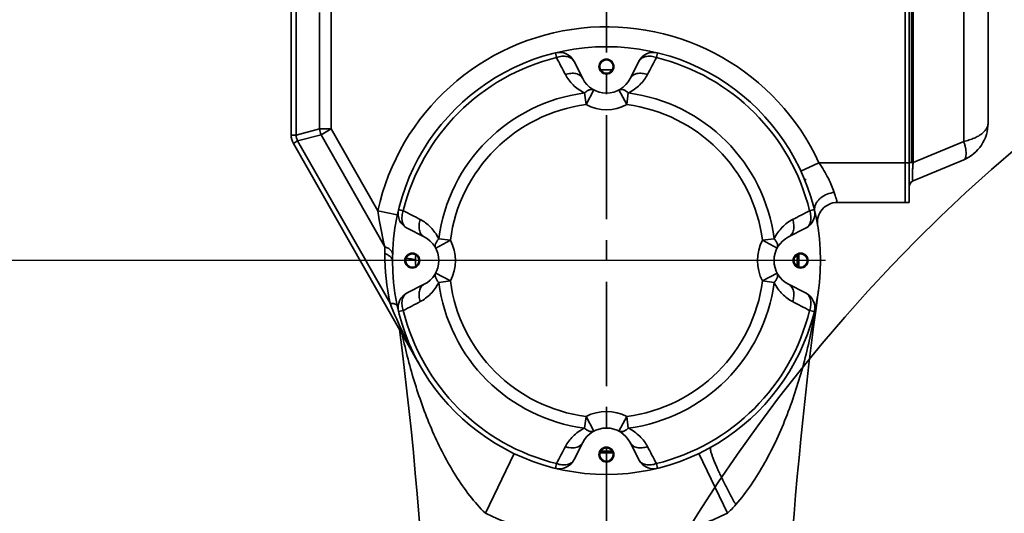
# Model space of a CAD drawing. Header units: millimetres. Extents: x 3881 to 9821, y -2100 to 2100.
# Tile 10 of 27: x 5910 to 6206, y 792 to 941. Entities that reach past the tile are written whole.
import ezdxf

# ---------------------------------------------------------------- set-up
doc = ezdxf.new("R2010")
doc.units = ezdxf.units.MM
doc.header["$PDSIZE"] = -5
doc.linetypes.add('CENTER', pattern=[0.6, 0.375, -0.075, 0.075, -0.075])
doc.layers.get('0').update_dxf_attribs({"lineweight": 35})
doc.layers.add('尺寸线层', color=3, linetype='Continuous', lineweight=18)
doc.layers.add('粗实线层', color=7, linetype='Continuous', lineweight=35)
doc.styles.add('标准', font='FSGB2312.ttf', dxfattribs={"width": 0.667})
doc.dimstyles.new('标准', dxfattribs={"dimscale": 20, "dimtxt": 3.5, "dimasz": 4, "dimexe": 2, "dimexo": 0, "dimtad": 1, "dimdsep": 46, "dimtxsty": '标准', "dimblk": '_CAXARROW', "dimcen": 0, "dimdle": 6, "dimazin": 2, "dimtfac": 0.707107, "dimtdec": 3, "dimtmove": 2, "dimatfit": 3, "dimfxl": 1, "dimfrac": 2, "dimtolj": 1, "dimarcsym": 1})

# ---------------------------------------------------------------- blocks, each defined once
blk = doc.blocks.new('_CAXARROW')
blk.add_hatch(color=0).paths.add_polyline_path([(0, 0), (-1, 0.125), (-1, -0.125)], flags=0)
blk = doc.blocks.new('*D30')
at = {"layer": 'Defpoints', "color": 0, "transparency": 16777216}
for p in [(6152.62, 868.23), (4841.47, 418.23), (5041.83, 418.23)]:
    blk.add_point(p, dxfattribs=at)
at = {"layer": '尺寸线层', "color": 0, "linetype": 'Continuous', "lineweight": -2, "transparency": 16777216}
for p, q in [((6152.62, 868.23), (4801.47, 868.23)), ((4841.47, 788.23), (4841.47, 712.03)), ((4841.47, 498.23), (4841.47, 598.7)), ((5041.83, 418.23), (4801.47, 418.23))]:
    blk.add_line(p, q, dxfattribs=at)
at = {"layer": '尺寸线层', "color": 0, "lineweight": -2, "transparency": 16777216, "xscale": 80, "yscale": 80, "zscale": 80}
for p, rotation in [((4841.47, 868.23), 90), ((4841.47, 418.23), 270)]:
    blk.add_blockref('_CAXARROW', p, dxfattribs=dict(at, rotation=rotation))
at = {"layer": '尺寸线层', "color": 0, "transparency": 16777216, "insert": (4841.47, 655.36), "char_height": 70, "width": 206.8234, "attachment_point": 5, "rotation": 90, "style": '标准', "bg_fill": 3, "box_fill_scale": 1.1, "bg_fill_color": 256, "bg_fill_true_color": 13158600, "bg_fill_transparency": 0}
blk.add_mtext('\\A1;450', dxfattribs=at)
blk = doc.blocks.new('*D32')
at = {"layer": 'Defpoints', "color": 0, "transparency": 16777216}
for p in [(4841.47, 1014.23), (5607.03, 1014.23), (6086.59, 868.23)]:
    blk.add_point(p, dxfattribs=at)
at = {"layer": '尺寸线层', "color": 0, "linetype": 'Continuous', "lineweight": -2, "transparency": 16777216}
for p, q in [((4841.47, 1094.23), (4841.47, 1174.23)), ((5607.03, 1014.23), (4801.47, 1014.23)), ((4841.47, 868.23), (4841.47, 1014.23)), ((6086.59, 868.23), (4801.47, 868.23)), ((4841.47, 788.23), (4841.47, 708.23))]:
    blk.add_line(p, q, dxfattribs=at)
at = {"layer": '尺寸线层', "color": 0, "lineweight": -2, "transparency": 16777216, "xscale": 80, "yscale": 80, "zscale": 80, "rotation": 90}
blk.add_blockref('_CAXARROW', (4841.47, 868.23), dxfattribs=at)
at = {"layer": '尺寸线层', "color": 0, "transparency": 16777216, "insert": (4841.47, 1165.61), "char_height": 70, "width": 196.1514, "attachment_point": 5, "rotation": 90, "style": '标准', "bg_fill": 3, "box_fill_scale": 1.1, "bg_fill_color": 256, "bg_fill_true_color": 13158600, "bg_fill_transparency": 0}
blk.add_mtext('\\A1;146', dxfattribs=at)
at = {"layer": '尺寸线层', "color": 0, "lineweight": -2, "transparency": 16777216, "xscale": 80, "yscale": 80, "zscale": 80, "rotation": 270}
blk.add_blockref('_CAXARROW', (4841.47, 1014.23), dxfattribs=at)
blk = doc.blocks.new('*D33')
at = {"layer": 'Defpoints', "color": 0, "transparency": 16777216}
for p in [(4624.06, 1349.73), (6086.59, 1349.73), (5696.88, -288.27)]:
    blk.add_point(p, dxfattribs=at)
at = {"layer": '尺寸线层', "color": 0, "linetype": 'Continuous', "lineweight": -2, "transparency": 16777216}
for p, q in [((6086.59, 1349.73), (4584.06, 1349.73)), ((4624.06, 1269.73), (4624.06, 601.53)), ((4624.06, -208.27), (4624.06, 459.93)), ((5696.88, -288.27), (4584.06, -288.27))]:
    blk.add_line(p, q, dxfattribs=at)
at = {"layer": '尺寸线层', "color": 0, "lineweight": -2, "transparency": 16777216, "xscale": 80, "yscale": 80, "zscale": 80}
for p, rotation in [((4624.06, 1349.73), 90), ((4624.06, -288.27), 270)]:
    blk.add_blockref('_CAXARROW', p, dxfattribs=dict(at, rotation=rotation))
at = {"layer": '尺寸线层', "color": 0, "transparency": 16777216, "insert": (4624.06, 530.73), "char_height": 70, "width": 270.215, "attachment_point": 5, "rotation": 90, "style": '标准', "bg_fill": 3, "box_fill_scale": 1.1, "bg_fill_color": 256, "bg_fill_true_color": 13158600, "bg_fill_transparency": 0}
blk.add_mtext('\\A1;1638', dxfattribs=at)

msp = doc.modelspace()

# ---------------------------------------------------------------- linework, layer by layer
at = {"color": 1, "linetype": 'CENTER', "ltscale": 83.82}
msp.add_line((6086.588, 327.48), (6086.588, 1076.73), dxfattribs=at)
at = {"color": 0, "linetype": 'Continuous'}
for p, q in [((6201.588, 909.704), (6201.588, 1052.756)), ((6194.236, 904.173), (6194.236, 963.058)), ((6178.548, 897.777), (6178.548, 955.085)), ((6179.013, 897.777), (6179.013, 954.749)), ((6003.659, 907.925), (6003.659, 950.823)), ((6176.588, 885.73), (6176.588, 951.005)), ((6177.788, 885.73), (6177.788, 951.005)), ((5991.588, 906.054), (5991.588, 946.73)), ((5993.052, 946.73), (5993.052, 906.054)), ((6000.124, 907.925), (6000.124, 943.014)), ((6071.197, 930.867), (6071.546, 929.445)), ((6101.629, 929.445), (6101.979, 930.867)), ((6079.445, 923.127), (6076.854, 928.263)), ((6096.322, 928.263), (6093.731, 923.127)), ((6080.009, 918.768), (6080.465, 915.262)), ((6082.82, 919.673), (6080.465, 915.262)), ((6090.356, 919.673), (6092.711, 915.262)), ((6092.711, 915.262), (6093.167, 918.768)), ((6000.124, 907.925), (5993.052, 906.054)), ((6000.124, 907.925), (6003.659, 907.925)), ((6003.659, 907.925), (6000.587, 906.176)), ((6017.707, 883.251), (6003.659, 907.925)), ((5991.588, 906.054), (5993.052, 906.054)), ((5993.515, 904.305), (6000.587, 906.176)), ((6019.806, 872.417), (6000.587, 906.176)), ((5993.515, 904.305), (5992.243, 903.58)), ((6030.535, 836.319), (5992.243, 903.58)), ((5993.515, 904.305), (6021.384, 855.353)), ((6194.236, 904.173), (6179.013, 897.777)), ((6145.17, 895.22), (6150.619, 897.73)), ((6177.788, 897.73), (6150.619, 897.73)), ((6177.788, 897.777), (6179.013, 897.777)), ((6178.548, 897.777), (6179.013, 897.972)), ((6179.013, 892.245), (6194.236, 898.641)), ((6177.788, 885.73), (6156.144, 885.73)), ((6017.707, 883.251), (6023.569, 881.972)), ((6025.373, 883.272), (6023.951, 883.621)), ((6149.225, 883.621), (6147.803, 883.272)), ((6026.555, 877.964), (6031.691, 875.373)), ((6141.485, 875.373), (6146.621, 877.964)), ((6039.556, 874.353), (6035.145, 871.998)), ((6039.556, 874.353), (6036.05, 874.809)), ((6137.126, 874.809), (6133.62, 874.353)), ((6138.031, 871.998), (6133.62, 874.353)), ((6144.088, 869.947), (6144.088, 868.23)), ((6035.145, 864.462), (6039.556, 862.108)), ((6133.62, 862.108), (6138.031, 864.462)), ((6031.691, 861.088), (6026.555, 858.496)), ((6036.05, 861.651), (6039.556, 862.108)), ((6133.62, 862.108), (6137.126, 861.651)), ((6146.621, 858.496), (6141.485, 861.088)), ((6023.951, 852.839), (6025.373, 853.189)), ((6147.803, 853.189), (6149.225, 852.839)), ((6080.465, 821.198), (6080.009, 817.692)), ((6082.82, 816.787), (6080.465, 821.198)), ((6090.356, 816.787), (6092.711, 821.198)), ((6093.167, 817.692), (6092.711, 821.198)), ((6076.854, 808.197), (6079.445, 813.333)), ((6093.731, 813.333), (6096.322, 808.197)), ((6058.743, 810.05), (6050.109, 792.01)), ((6123.067, 792.01), (6114.433, 810.05)), ((6071.546, 807.016), (6071.197, 805.593)), ((6101.979, 805.593), (6101.629, 807.016))]:
    msp.add_line(p, q, dxfattribs=at)
msp.add_lwpolyline([(6179.013, 892.245), (6178.92, 892.203), (6178.815, 892.149), (6178.714, 892.088), (6178.616, 892.022), (6178.522, 891.95), (6178.433, 891.872), (6178.349, 891.79), (6178.269, 891.703), (6178.195, 891.611), (6178.127, 891.515), (6178.064, 891.415), (6178.007, 891.311), (6177.956, 891.205), (6177.912, 891.095), (6177.875, 890.983), (6177.844, 890.869), (6177.819, 890.754), (6177.802, 890.636), (6177.791, 890.519), (6177.788, 890.401)], dxfattribs=at)
for centre, radius in [((6086.588, 868.23), 64.5), ((6086.588, 926.73), 2.25), ((6086.588, 926.73), 2), ((6028.088, 868.23), 2.25), ((6028.088, 868.23), 2), ((6145.088, 868.23), 2.25), ((6145.088, 868.23), 2), ((6086.588, 809.73), 2.25), ((6086.588, 809.73), 2)]:
    msp.add_circle(centre, radius, dxfattribs=at)
for centre, radius, start, end in [((6086.588, 868.23), 70.5, 24.73612, 167.69847), ((6086.588, 868.23), 63.036, 103.80507, 166.19495), ((6072.39, 926.011), 5, 26.76882, 103.80506), ((7988.469, 1927.697), 2161.273, 207.508598, 207.661653), ((6100.786, 926.011), 5, 76.19494, 153.2311), ((4242.265, 1897.622), 2096.331, 332.33606, 332.493856), ((6086.588, 868.23), 63.036, 13.80507, 76.19495), ((6086.588, 868.23), 57.5, 88.28885, 91.71115), ((6086.588, 926.73), 8, 206.7689, 333.23113), ((6086.588, 868.23), 50.964, 97.41707, 172.58293), ((6086.588, 868.23), 50.964, 7.41707, 82.58293), ((6086.588, 868.23), 47.429, 97.41707, 172.58293), ((6086.588, 926.73), 13, 241.90251, 298.09749), ((6086.588, 868.23), 47.429, 7.41707, 82.58293), ((6007.223, 908.869), 7.162, 187.56908, 202.08416), ((6189.588, 909.704), 12, 292.79059, 0), ((5996.588, 906.054), 5, 180, 209.65325), ((6000.114, 906.99), 7.123, 187.55033, 194.84696), ((6000.144, 906.994), 7.154, 194.82185, 202.08736), ((6147.333, 886.73), 6, 95.2452, 100.02194), ((6179.788, 890.401), 2, 112.79059, 180), ((6156.144, 879.73), 6, 90.00002, 188.60635), ((6028.807, 882.428), 5, 166.19494, 243.23115), ((5057.201, -976.084), 2096.321, 62.33606, 62.493857), ((7146.066, -1033.672), 2161.296, 117.508599, 117.661652), ((6144.369, 882.428), 5, 296.76882, 13.80506), ((6152.667, 883.697), 3.367, 178.30699, 181.24777), ((6152.596, 883.694), 3.295, 181.23313, 193.14189), ((6028.088, 868.23), 8, 296.7689, 63.23113), ((6145.088, 868.23), 8, 116.7689, 243.23113), ((6090.162, 870.331), 70.387, 178.30117, 180.00106), ((6028.088, 868.23), 13, 331.90251, 28.09749), ((6145.088, 868.23), 13, 151.90251, 208.09749), ((6090.239, 870.325), 70.464, 179.99684, 192.26795), ((6086.588, 868.23), 57.5, 178.28885, 181.71115), ((6086.588, 868.23), 57.5, 358.28885, 1.71115), ((6086.588, 868.23), 58, 358.09896, 1.90046), ((6086.588, 868.23), 50.964, 187.41707, 262.58293), ((6086.588, 868.23), 47.429, 187.41707, 262.58293), ((6086.588, 868.23), 47.429, 277.41707, 352.58293), ((6086.588, 868.23), 50.964, 277.41707, 352.58293), ((6028.807, 854.032), 5, 116.76885, 193.80506), ((7388.984, 690.252), 1250, 172.218492, 188.846349), ((6144.369, 854.032), 5, 346.19463, 63.23114), ((5964.566, 884.89), 187.654, 350.15408, 352.19662), ((5027.11, 2770.132), 2161.297, 297.508599, 297.661652), ((7115.219, 2711.099), 2094.689, 242.336032, 242.493952), ((6086.588, 868.23), 63.036, 193.80507, 256.19495), ((6086.588, 868.23), 63.036, 283.80507, 346.19496), ((4784.192, 690.252), 1250, 348.994451, 7.223425), ((7388.984, 690.252), 1258, 173.603229, 173.604341), ((6086.588, 809.73), 13, 61.90251, 118.09749), ((6086.588, 809.73), 8, 26.7689, 153.23113), ((7930.91, -161.161), 2096.329, 152.33606, 152.493856), ((6086.588, 868.23), 58, 268.10026, 271.89962), ((6086.588, 868.23), 57.5, 268.28885, 271.71115), ((4184.311, -191.444), 2161.719, 27.508622, 27.661645), ((6072.39, 810.449), 5, 256.19494, 333.2311), ((6100.786, 810.449), 5, 206.76881, 283.80506), ((6086.793, 828.624), 51.54, 314.7325, 318.75392), ((6086.588, 868.23), 84.5, 244.42446, 295.57554)]:
    msp.add_arc(centre, radius, start, end, dxfattribs=at)
for points, knots in [([(6071.546, 929.445), (6072.063, 929.637), (6072.877, 929.836), (6073.971, 929.87), (6074.757, 929.773), (6075.467, 929.546), (6076.07, 929.209), (6076.54, 928.777), (6076.767, 928.437), (6076.854, 928.263)], [0, 0, 0, 0, 0.2795062, 0.4192985, 0.5535244, 0.6791175, 0.7949958, 0.9012928, 1, 1, 1, 1]), ([(6096.322, 928.263), (6096.409, 928.437), (6096.636, 928.777), (6097.106, 929.209), (6097.709, 929.546), (6098.419, 929.773), (6099.205, 929.87), (6100.299, 929.836), (6101.113, 929.637), (6101.629, 929.445)], [0, 0, 0, 0, 0.0987072, 0.2050042, 0.3208825, 0.4464757, 0.5807015, 0.7204938, 1, 1, 1, 1]), ([(6079.445, 923.127), (6079.359, 923.298), (6079.136, 923.632), (6078.676, 924.059), (6078.085, 924.394), (6077.39, 924.622), (6076.618, 924.724), (6075.539, 924.7), (6074.733, 924.511), (6074.22, 924.328)], [0, 0, 0, 0, 0.0986109, 0.2047233, 0.3203214, 0.4456082, 0.5796117, 0.7193974, 1, 1, 1, 1]), ([(6074.22, 924.328), (6074.514, 923.766), (6075.204, 922.667), (6076.511, 921.166), (6078.116, 919.824), (6079.349, 919.093), (6080.009, 918.768)], [0, 0, 0, 0, 0.2333918, 0.4751876, 0.7293503, 1, 1, 1, 1]), ([(6093.167, 918.768), (6093.827, 919.093), (6095.06, 919.824), (6096.665, 921.166), (6097.972, 922.667), (6098.662, 923.766), (6098.956, 924.328)], [0, 0, 0, 0, 0.2706501, 0.5248135, 0.7666089, 1, 1, 1, 1]), ([(6093.731, 923.127), (6093.817, 923.298), (6094.041, 923.633), (6094.502, 924.06), (6095.094, 924.395), (6095.791, 924.623), (6096.563, 924.724), (6097.64, 924.7), (6098.444, 924.511), (6098.956, 924.328)], [0, 0, 0, 0, 0.0988814, 0.2052256, 0.3210038, 0.4463948, 0.5803883, 0.7200373, 1, 1, 1, 1]), ([(6080.009, 918.768), (6080.254, 918.993), (6080.636, 919.293), (6081.179, 919.59), (6081.66, 919.78), (6082.133, 919.856), (6082.556, 919.789), (6082.738, 919.717), (6082.82, 919.673)], [0, 0, 0, 0, 0.3189505, 0.4619935, 0.5921991, 0.8141575, 0.9102953, 1, 1, 1, 1]), ([(6090.356, 919.673), (6090.438, 919.717), (6090.62, 919.789), (6091.043, 919.856), (6091.516, 919.78), (6091.997, 919.59), (6092.54, 919.293), (6092.922, 918.993), (6093.167, 918.768)], [0, 0, 0, 0, 0.0897046, 0.1858423, 0.4078008, 0.5380064, 0.6810494, 1, 1, 1, 1]), ([(6201.588, 909.704), (6201.588, 909.422), (6201.504, 908.838), (6201.133, 907.995), (6200.526, 907.187), (6199.688, 906.426), (6198.626, 905.724), (6197.346, 905.097), (6195.864, 904.563), (6194.797, 904.291), (6194.236, 904.173)], [0, 0, 0, 0, 0.0859897, 0.1772106, 0.2780875, 0.3918106, 0.5204812, 0.6649793, 0.8253308, 1, 1, 1, 1]), ([(6194.236, 898.641), (6194.351, 898.689), (6194.578, 898.863), (6194.812, 899.279), (6194.951, 899.851), (6194.994, 900.567), (6194.936, 901.399), (6194.783, 902.306), (6194.547, 903.242), (6194.346, 903.865), (6194.236, 904.173)], [0, 0, 0, 0, 0.0633905, 0.1407984, 0.2398546, 0.3625738, 0.5064398, 0.6656496, 0.8326249, 1, 1, 1, 1]), ([(6155.229, 888.786), (6154.731, 890.203), (6153.408, 893.303), (6151.677, 896.2), (6150.619, 897.73)], [0, 0, 0, 0, 0.4466832, 1, 1, 1, 1]), ([(6179.013, 892.245), (6179.005, 892.241), (6178.986, 892.237), (6178.957, 892.245), (6178.931, 892.267), (6178.897, 892.317), (6178.861, 892.416), (6178.827, 892.574), (6178.8, 892.786), (6178.781, 893.05), (6178.769, 893.365), (6178.765, 893.729), (6178.77, 894.137), (6178.788, 894.756), (6178.831, 895.598), (6178.909, 896.666), (6178.976, 897.402), (6179.013, 897.777)], [0, 0, 0, 0, 0.0049858, 0.0098009, 0.0154094, 0.0224884, 0.0423492, 0.0709043, 0.1087183, 0.1558246, 0.2120296, 0.2768431, 0.3496305, 0.429509, 0.6064985, 0.7992591, 1, 1, 1, 1]), ([(6155.229, 888.786), (6154.515, 888.712), (6153.058, 888.361), (6151.418, 887.437), (6150.354, 886.405), (6149.766, 885.556), (6149.404, 884.678), (6149.311, 884.081), (6149.302, 883.796)], [0, 0, 0, 0, 0.2570646, 0.5306669, 0.662549, 0.7855921, 0.8980119, 1, 1, 1, 1]), ([(6156.144, 885.73), (6156.139, 885.747), (6156.124, 885.813), (6156.085, 885.962), (6156.022, 886.208), (6155.93, 886.551), (6155.807, 886.987), (6155.581, 887.746), (6155.38, 888.354), (6155.229, 888.786)], [0, 0, 0, 0, 0.0160823, 0.0642065, 0.1441791, 0.2555427, 0.3977272, 0.5699474, 1, 1, 1, 1]), ([(6017.707, 883.251), (6017.826, 882.335), (6018.365, 878.695), (6019.131, 875.089), (6019.806, 872.417)], [0, 0, 0, 0, 0.2509699, 1, 1, 1, 1]), ([(6026.555, 877.964), (6026.381, 878.052), (6026.041, 878.279), (6025.609, 878.748), (6025.272, 879.351), (6025.045, 880.061), (6024.948, 880.847), (6024.982, 881.941), (6025.182, 882.755), (6025.373, 883.272)], [0, 0, 0, 0, 0.0987072, 0.2050042, 0.3208825, 0.4464757, 0.5807015, 0.7204938, 1, 1, 1, 1]), ([(6147.803, 883.272), (6147.994, 882.755), (6148.194, 881.941), (6148.228, 880.847), (6148.131, 880.061), (6147.904, 879.351), (6147.567, 878.748), (6147.135, 878.279), (6146.795, 878.052), (6146.621, 877.964)], [0, 0, 0, 0, 0.2795062, 0.4192985, 0.5535244, 0.6791175, 0.7949958, 0.9012928, 1, 1, 1, 1]), ([(6031.691, 875.373), (6031.52, 875.459), (6031.185, 875.683), (6030.758, 876.144), (6030.423, 876.736), (6030.195, 877.433), (6030.094, 878.205), (6030.118, 879.282), (6030.307, 880.087), (6030.49, 880.598)], [0, 0, 0, 0, 0.0988814, 0.2052256, 0.3210038, 0.4463947, 0.5803883, 0.7200373, 1, 1, 1, 1]), ([(6036.05, 874.809), (6035.726, 875.469), (6034.994, 876.702), (6033.652, 878.307), (6032.151, 879.614), (6031.052, 880.304), (6030.49, 880.598)], [0, 0, 0, 0, 0.2706494, 0.5248131, 0.7666087, 1, 1, 1, 1]), ([(6142.685, 880.598), (6142.124, 880.304), (6141.025, 879.614), (6139.524, 878.307), (6138.182, 876.702), (6137.45, 875.469), (6137.126, 874.809)], [0, 0, 0, 0, 0.233392, 0.475188, 0.729351, 1, 1, 1, 1]), ([(6141.485, 875.373), (6141.656, 875.459), (6141.99, 875.682), (6142.416, 876.142), (6142.752, 876.733), (6142.98, 877.428), (6143.082, 878.2), (6143.058, 879.279), (6142.869, 880.085), (6142.685, 880.598)], [0, 0, 0, 0, 0.0986109, 0.2047233, 0.3203214, 0.4456082, 0.5796117, 0.7193974, 1, 1, 1, 1]), ([(6019.806, 872.417), (6020.141, 872.289), (6020.753, 872.006), (6021.415, 871.531), (6021.794, 871.102), (6021.987, 870.785), (6022.099, 870.462), (6022.119, 870.245), (6022.116, 870.14)], [0, 0, 0, 0, 0.3135496, 0.5862652, 0.7045499, 0.8113276, 0.9086858, 1, 1, 1, 1]), ([(6035.145, 871.998), (6035.101, 872.08), (6035.029, 872.262), (6034.962, 872.685), (6035.038, 873.159), (6035.228, 873.639), (6035.525, 874.182), (6035.826, 874.564), (6036.05, 874.809)], [0, 0, 0, 0, 0.0897046, 0.1858424, 0.4078008, 0.5380064, 0.6810494, 1, 1, 1, 1]), ([(6137.126, 874.809), (6137.35, 874.564), (6137.651, 874.182), (6137.948, 873.639), (6138.138, 873.159), (6138.214, 872.685), (6138.147, 872.262), (6138.075, 872.08), (6138.031, 871.998)], [0, 0, 0, 0, 0.3189505, 0.4619934, 0.592199, 0.8141575, 0.9102953, 1, 1, 1, 1]), ([(6019.775, 870.329), (6020.105, 870.215), (6020.575, 870.019), (6021.133, 869.681), (6021.475, 869.415), (6021.746, 869.132), (6021.943, 868.837), (6022.061, 868.535), (6022.088, 868.329), (6022.088, 868.23)], [0, 0, 0, 0, 0.3165142, 0.4596487, 0.5903985, 0.7082141, 0.814054, 0.9101254, 1, 1, 1, 1]), ([(6026.198, 868.864), (6026.406, 868.848), (6026.804, 868.814), (6027.372, 868.752), (6027.875, 868.68), (6028.3, 868.601), (6028.635, 868.517), (6028.855, 868.44), (6028.98, 868.372), (6029.051, 868.319), (6029.088, 868.264), (6029.088, 868.23)], [0, 0, 0, 0, 0.2063865, 0.3973832, 0.5670987, 0.7109699, 0.8261943, 0.9107174, 0.9418535, 0.9663367, 1, 1, 1, 1]), ([(6036.05, 861.651), (6035.826, 861.897), (6035.525, 862.278), (6035.228, 862.821), (6035.038, 863.302), (6034.962, 863.775), (6035.029, 864.198), (6035.101, 864.38), (6035.145, 864.462)], [0, 0, 0, 0, 0.3189505, 0.4619934, 0.592199, 0.8141575, 0.9102953, 1, 1, 1, 1]), ([(6138.031, 864.462), (6138.075, 864.38), (6138.147, 864.198), (6138.214, 863.775), (6138.138, 863.302), (6137.948, 862.821), (6137.651, 862.278), (6137.35, 861.897), (6137.126, 861.651)], [0, 0, 0, 0, 0.0897046, 0.1858424, 0.4078008, 0.5380064, 0.6810494, 1, 1, 1, 1]), ([(6031.691, 861.088), (6031.52, 861.001), (6031.186, 860.778), (6030.76, 860.318), (6030.424, 859.728), (6030.196, 859.032), (6030.094, 858.26), (6030.118, 857.181), (6030.307, 856.375), (6030.49, 855.862)], [0, 0, 0, 0, 0.0986109, 0.2047233, 0.3203214, 0.4456082, 0.5796117, 0.7193974, 1, 1, 1, 1]), ([(6030.49, 855.862), (6031.052, 856.157), (6032.151, 856.846), (6033.652, 858.153), (6034.994, 859.758), (6035.726, 860.991), (6036.05, 861.651)], [0, 0, 0, 0, 0.233392, 0.475188, 0.729351, 1, 1, 1, 1]), ([(6137.126, 861.651), (6137.45, 860.991), (6138.182, 859.758), (6139.524, 858.153), (6141.025, 856.846), (6142.124, 856.157), (6142.685, 855.862)], [0, 0, 0, 0, 0.2706494, 0.5248131, 0.7666087, 1, 1, 1, 1]), ([(6141.485, 861.088), (6141.656, 861.001), (6141.991, 860.778), (6142.418, 860.316), (6142.753, 859.724), (6142.981, 859.028), (6143.082, 858.256), (6143.058, 857.178), (6142.869, 856.374), (6142.686, 855.862)], [0, 0, 0, 0, 0.0988814, 0.2052256, 0.3210038, 0.4463947, 0.5803883, 0.7200373, 1, 1, 1, 1]), ([(6025.373, 853.189), (6025.182, 853.705), (6024.982, 854.52), (6024.948, 855.613), (6025.045, 856.399), (6025.272, 857.109), (6025.609, 857.712), (6026.041, 858.182), (6026.381, 858.409), (6026.555, 858.496)], [0, 0, 0, 0, 0.2795062, 0.4192985, 0.5535244, 0.6791175, 0.7949958, 0.9012928, 1, 1, 1, 1]), ([(6146.621, 858.496), (6146.795, 858.409), (6147.135, 858.182), (6147.567, 857.712), (6147.904, 857.109), (6148.131, 856.399), (6148.228, 855.613), (6148.194, 854.52), (6147.994, 853.705), (6147.803, 853.189)], [0, 0, 0, 0, 0.0987072, 0.2050042, 0.3208825, 0.4464756, 0.5807014, 0.7204938, 1, 1, 1, 1]), ([(6021.384, 855.353), (6021.67, 855.341), (6022.08, 855.306), (6022.59, 855.203), (6022.903, 855.109), (6023.16, 854.994), (6023.359, 854.859), (6023.497, 854.705), (6023.548, 854.586), (6023.56, 854.528)], [0, 0, 0, 0, 0.350422, 0.5021423, 0.6355474, 0.749875, 0.846209, 0.9276287, 1, 1, 1, 1]), ([(6021.384, 855.353), (6022.657, 852.13), (6025.439, 845.788), (6028.648, 839.652), (6030.35, 836.645)], [0, 0, 0, 0, 0.500748, 1, 1, 1, 1]), ([(6125.545, 794.644), (6127.215, 796.544), (6130.348, 800.63), (6134.426, 807.267), (6137.998, 814.341), (6141.1, 821.71), (6143.773, 829.288), (6146.05, 837.019), (6147.958, 844.863), (6148.995, 850.148), (6149.456, 852.801)], [0, 0, 0, 0, 0.1193608, 0.2422728, 0.3670557, 0.4928632, 0.6192566, 0.745997, 0.8729413, 1, 1, 1, 1]), ([(6025.043, 845.954), (6025.578, 843.444), (6026.756, 838.448), (6028.854, 831.048), (6031.306, 823.778), (6034.141, 816.681), (6037.391, 809.824), (6041.093, 803.308), (6045.264, 797.295), (6048.436, 793.666), (6050.109, 792.01)], [0, 0, 0, 0, 0.1278748, 0.2555742, 0.3829779, 0.5098967, 0.6360077, 0.760675, 0.8827534, 1, 1, 1, 1]), ([(6080.009, 817.692), (6079.349, 817.368), (6078.116, 816.636), (6076.511, 815.294), (6075.204, 813.793), (6074.514, 812.694), (6074.22, 812.133)], [0, 0, 0, 0, 0.2706501, 0.5248135, 0.7666089, 1, 1, 1, 1]), ([(6082.82, 816.787), (6082.738, 816.743), (6082.556, 816.671), (6082.133, 816.604), (6081.66, 816.681), (6081.179, 816.87), (6080.636, 817.167), (6080.254, 817.468), (6080.009, 817.692)], [0, 0, 0, 0, 0.0897046, 0.1858423, 0.4078008, 0.5380064, 0.6810494, 1, 1, 1, 1]), ([(6093.167, 817.692), (6092.922, 817.468), (6092.54, 817.167), (6091.997, 816.87), (6091.516, 816.681), (6091.043, 816.604), (6090.62, 816.671), (6090.438, 816.743), (6090.356, 816.787)], [0, 0, 0, 0, 0.3189505, 0.4619935, 0.5921991, 0.8141575, 0.9102953, 1, 1, 1, 1]), ([(6098.956, 812.133), (6098.662, 812.694), (6097.972, 813.793), (6096.665, 815.294), (6095.06, 816.636), (6093.827, 817.368), (6093.167, 817.692)], [0, 0, 0, 0, 0.2333918, 0.4751876, 0.7293503, 1, 1, 1, 1]), ([(6079.445, 813.333), (6079.359, 813.162), (6079.135, 812.827), (6078.674, 812.4), (6078.082, 812.065), (6077.385, 811.838), (6076.613, 811.736), (6075.536, 811.76), (6074.732, 811.949), (6074.22, 812.133)], [0, 0, 0, 0, 0.0988814, 0.2052256, 0.3210038, 0.4463948, 0.5803883, 0.7200373, 1, 1, 1, 1]), ([(6093.731, 813.333), (6093.817, 813.162), (6094.04, 812.828), (6094.5, 812.402), (6095.09, 812.067), (6095.786, 811.839), (6096.558, 811.737), (6097.637, 811.76), (6098.443, 811.949), (6098.956, 812.133)], [0, 0, 0, 0, 0.0986109, 0.2047233, 0.3203214, 0.4456082, 0.5796117, 0.7193974, 1, 1, 1, 1]), ([(6125.545, 794.644), (6124.984, 795.662), (6123.873, 797.718), (6122.286, 800.786), (6121.048, 803.306), (6120.157, 805.218), (6119.577, 806.516), (6119.077, 807.697), (6118.663, 808.745), (6118.338, 809.647), (6118.104, 810.397), (6117.973, 810.927), (6117.919, 811.273), (6117.902, 811.473), (6117.905, 811.637), (6117.928, 811.766), (6117.971, 811.862), (6118.017, 811.905), (6118.041, 811.919)], [0, 0, 0, 0, 0.1833631, 0.3683927, 0.5446376, 0.6259818, 0.7010776, 0.7687694, 0.8282007, 0.8786948, 0.9199735, 0.9519873, 0.9646407, 0.9751613, 0.9836709, 0.9903817, 0.9956352, 1, 1, 1, 1]), ([(6076.854, 808.197), (6076.767, 808.023), (6076.54, 807.684), (6076.07, 807.251), (6075.467, 806.914), (6074.757, 806.687), (6073.971, 806.59), (6072.877, 806.624), (6072.063, 806.824), (6071.546, 807.016)], [0, 0, 0, 0, 0.0987072, 0.2050042, 0.3208825, 0.4464757, 0.5807015, 0.7204938, 1, 1, 1, 1]), ([(6101.629, 807.016), (6101.113, 806.824), (6100.299, 806.624), (6099.205, 806.59), (6098.419, 806.687), (6097.709, 806.914), (6097.106, 807.251), (6096.636, 807.684), (6096.409, 808.023), (6096.322, 808.197)], [0, 0, 0, 0, 0.2795063, 0.4192986, 0.5535244, 0.6791175, 0.7949958, 0.9012928, 1, 1, 1, 1])]:
    msp.add_open_spline(points, degree=3, knots=knots, dxfattribs=at)

# ---------------------------------------------------------------- next in the draw order: dimensions: what is measured, and where the dimension line sits
at = {"layer": '尺寸线层', "color": 7}
dim = msp.add_linear_dim(base=(4841.467, 418.23), p1=(6152.624, 868.23), p2=(5041.834, 418.23), angle=270, dimstyle='标准', override={"dimsah": 1, "dimtfill": 1, "dimtzin": 8}, dxfattribs=at)
dim.commit()
dim.dimension.update_dxf_attribs({"geometry": '*D30', "text_midpoint": (4841.467, 655.362), "dimtype": 160})

# ---------------------------------------------------------------- next in the draw order: dimensions: what is measured, and where the dimension line sits
dim = msp.add_linear_dim(base=(4841.467, 1014.23), p1=(6086.588, 868.23), p2=(5607.033, 1014.23), angle=90, dimstyle='标准', override={"dimsah": 1, "dimtfill": 1, "dimtzin": 8}, dxfattribs=at)
dim.commit()
dim.dimension.update_dxf_attribs({"geometry": '*D32', "text_midpoint": (4841.467, 1165.606), "dimtype": 160})

# ---------------------------------------------------------------- next in the draw order: dimensions: what is measured, and where the dimension line sits
dim = msp.add_linear_dim(base=(4624.06174, 1349.73266), p1=(5696.87654, -288.2723), p2=(6086.58797, 1349.73266), angle=90, dimstyle='标准', override={"dimsah": 1, "dimtfac": 1, "dimtfill": 1, "dimtzin": 8}, dxfattribs=at)
dim.commit()
dim.dimension.update_dxf_attribs({"geometry": '*D33', "text_midpoint": (4624.06174, 530.73018), "dimtype": 160})

# ---------------------------------------------------------------- next in the draw order: linework, layer by layer
at = {"layer": '粗实线层', "color": 8}
for centre, radius, start, end in [((6086.588, 418.23), 931.502, 15, 211.537771), ((6521.255, 534.699), 481.502, 12.02482, 174.55149)]:
    msp.add_arc(centre, radius, start, end, dxfattribs=at)

doc.saveas('drawing.dxf')
